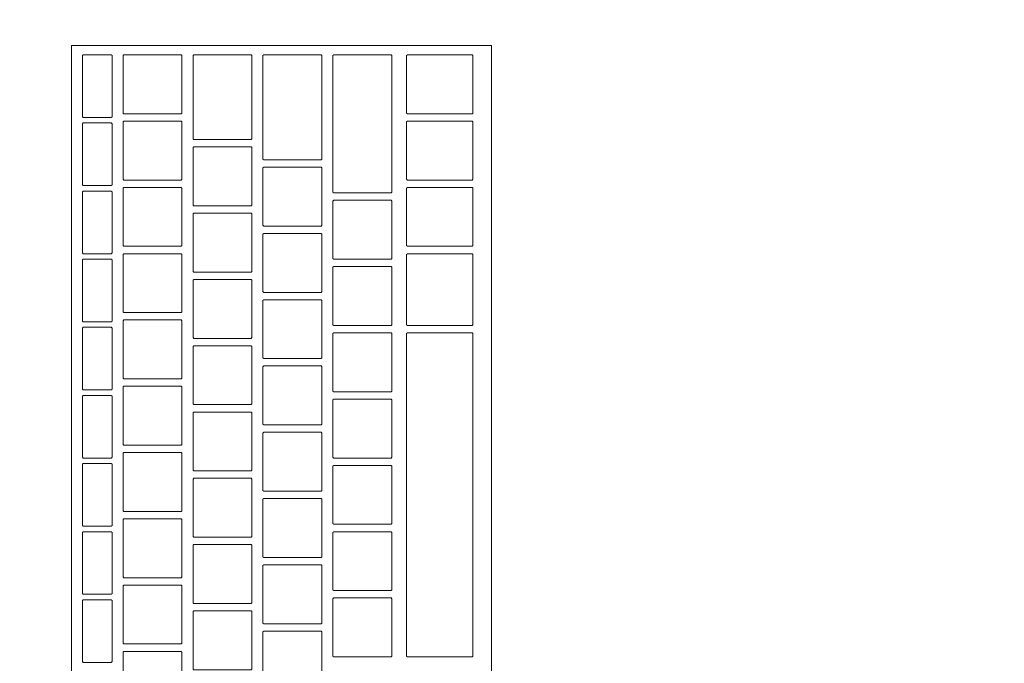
# Model space of a CAD drawing. Header units: metres. Extents: x -3.6 to 90.7, y -11.1 to 18.
# Tile 218 of 256: x 26.176 to 26.443, y 1.705 to 1.88. Entities that reach past the tile are written whole.
import ezdxf

# ---------------------------------------------------------------- set-up
doc = ezdxf.new("R2010")
doc.units = ezdxf.units.M
doc.header["$MEASUREMENT"] = 0
doc.linetypes.add('Wipeout_Contour', pattern=[1, 0, -1])
doc.layers.add('152 - Bemaßung_ Beschriftung.Ausbau', color=7, linetype='Continuous')
doc.layers.add('701 - Einrichtung.Möbel', color=7, linetype='Continuous')
doc.styles.add('ERSTELLTER_STIL_2', font='txt')
doc.dimstyles.new('ERSTELLTER_STIL__1', dxfattribs={"dimtxt": 0.1, "dimasz": 0.0532, "dimexe": 0.18, "dimexo": 0.0625, "dimgap": 0, "dimtad": 1, "dimzin": 0, "dimdsep": 46, "dimtxsty": 'ERSTELLTER_STIL_2', "dimblk": 'ARROWHEAD_2', "dimblk1": 'ARROWHEAD_2', "dimblk2": 'ARROWHEAD_2', "dimcen": 0.09, "dimse1": 1, "dimse2": 1, "dimclrd": 7, "dimclre": 7, "dimclrt": 7, "dimazin": 0, "dimtfac": 1, "dimtdec": 4, "dimtmove": 0, "dimatfit": 3, "dimfxl": 1, "dimtolj": 1, "dimtzin": 0, "dimarcsym": 0})
doc.dimstyles.new('ERSTELLTER_STIL__3', dxfattribs={"dimtxt": 0.1, "dimasz": 0.0532, "dimexe": 0.18, "dimexo": 0.0625, "dimgap": 0, "dimtad": 1, "dimtih": 1, "dimtoh": 1, "dimzin": 0, "dimdsep": 46, "dimtxsty": 'ERSTELLTER_STIL_2', "dimblk": 'ARROWHEAD_2', "dimblk1": 'ARROWHEAD_2', "dimblk2": 'ARROWHEAD_2', "dimcen": 0.09, "dimse1": 1, "dimse2": 1, "dimclrd": 7, "dimclre": 7, "dimclrt": 7, "dimazin": 0, "dimtfac": 1, "dimtdec": 4, "dimtmove": 0, "dimatfit": 3, "dimfxl": 1, "dimtolj": 1, "dimtzin": 0, "dimarcsym": 0})

# ---------------------------------------------------------------- blocks, each defined once
blk = doc.blocks.new('*D432')
at = {"layer": '152 - Bemaßung_ Beschriftung.Ausbau', "color": 7, "linetype": 'Continuous', "lineweight": 5}
for p, q in [((25.79997, -4.6125), (25.79997, -4.5075)), ((29.26, -4.6125), (29.26, -4.5075)), ((25.82018, -4.525), (25.77977, -4.595)), ((29.28021, -4.525), (29.23979, -4.595)), ((25.79997, -4.56), (29.26, -4.56))]:
    blk.add_line(p, q, dxfattribs=at)
at = {"layer": '152 - Bemaßung_ Beschriftung.Ausbau', "color": 7, "lineweight": 5, "char_height": 0.1, "attachment_point": 7, "style": 'ERSTELLTER_STIL_2'}
for s, insert in [('\\A1;{\\pql;\\fArial|b0|i0|c0|p38;3,46}', (27.32107, -4.54)), ('\\A1;{\\pql;\\fArial|b0|i0|c0|p38;15}', (29.088, -4.54))]:
    blk.add_mtext(s, dxfattribs=dict(at, insert=insert))
blk = doc.blocks.new('ARROWHEAD_2')
at = {"color": 0, "linetype": 'Continuous', "lineweight": 0}
for p, q in [((-0.3781, -0.655), (0.3781, 0.655)), ((0, 0), (-1, 0))]:
    blk.add_line(p, q, dxfattribs=at)
blk = doc.blocks.new('*D611')
at = {"layer": '152 - Bemaßung_ Beschriftung.Ausbau', "color": 7, "linetype": 'Continuous', "lineweight": 5}
for p, q in [((45.78033, 0.245), (45.78033, 3.72)), ((45.74533, 0.26521), (45.81533, 0.22479)), ((45.83283, 0.245), (45.72783, 0.245)), ((45.78033, 0.005), (45.78033, 0.245)), ((45.74533, 0.02521), (45.81533, -0.01521)), ((45.83283, 0.005), (45.72783, 0.005)), ((45.78033, -0.02923), (45.78033, 0.005))]:
    blk.add_line(p, q, dxfattribs=at)
at = {"color": 254, "linetype": 'Wipeout_Contour', "lineweight": 0, "ltscale": 182.85335}
blk.add_wipeout([(45.78176, 0.02769), (45.78176, 0.22231), (45.6389, 0.22231), (45.6389, 0.02769)], dxfattribs=at).dxf.layer = '152 - Bemaßung_ Beschriftung.Ausbau'
at = {"layer": '152 - Bemaßung_ Beschriftung.Ausbau', "color": 7, "lineweight": 5, "insert": (45.76033, 0.04911), "char_height": 0.1, "attachment_point": 7, "rotation": 90, "style": 'ERSTELLTER_STIL_2'}
blk.add_mtext('\\A1;{\\pql;\\fArial|b0|i0|c0|p38;24}', dxfattribs=at)
blk = doc.blocks.new('*D612')
at = {"layer": '152 - Bemaßung_ Beschriftung.Ausbau', "color": 7, "linetype": 'Continuous', "lineweight": 5}
for p, q in [((45.74533, 3.7402), (45.81533, 3.69979)), ((45.83283, 3.72), (45.72783, 3.72)), ((45.78033, 0.245), (45.78033, 3.72)), ((45.74533, 0.26521), (45.81533, 0.22479))]:
    blk.add_line(p, q, dxfattribs=at)
at = {"layer": '152 - Bemaßung_ Beschriftung.Ausbau', "color": 7, "lineweight": 5, "char_height": 0.1, "attachment_point": 7, "rotation": 90, "style": 'ERSTELLTER_STIL_2'}
for s, insert in [('\\A1;{\\pql;\\fArial|b0|i0|c0|p38;17\\fArial|b0|i0|c0|p38;\\A1{\\H.66x;\\S5^  ;}}', (45.76142, 3.49791)), ('\\A1;{\\pql;\\fArial|b0|i0|c0|p38;3,47\\fArial|b0|i0|c0|p38;\\A1{\\H.66x;\\S5^  ;}}', (45.77974, 1.7235))]:
    blk.add_mtext(s, dxfattribs=dict(at, insert=insert))

msp = doc.modelspace()

# ---------------------------------------------------------------- wipeouts: each hides what was drawn before it
at = {"color": 254, "linetype": 'Wipeout_Contour', "lineweight": 0, "ltscale": 161.670677}
msp.add_wipeout([(25.79997, 3.00998), (25.79997, 1.00998), (26.59997, 1.00998), (26.59997, 2.20998), (27.99997, 2.20998), (27.99997, 3.00998)], dxfattribs=at).dxf.layer = '701 - Einrichtung.Möbel'

# ---------------------------------------------------------------- next in the draw order: wipeouts: each hides what was drawn before it
at = {"color": 254, "linetype": 'Wipeout_Contour', "lineweight": 0, "ltscale": 105.237924}
msp.add_wipeout([(26.30389, 1.87312), (26.18989, 1.87312), (26.18989, 1.61112), (26.30389, 1.61112)], dxfattribs=at).dxf.layer = '701 - Einrichtung.Möbel'

# ---------------------------------------------------------------- next in the draw order: linework, layer by layer
at = {"layer": '701 - Einrichtung.Möbel', "color": 7, "linetype": 'Continuous', "lineweight": 5, "flags": 128}
msp.add_lwpolyline([(26.30389, 1.87312), (26.30389, 1.61112), (26.18989, 1.61112), (26.18989, 1.87312)], close=True, dxfattribs=at)

# ---------------------------------------------------------------- next in the draw order: wipeouts: each hides what was drawn before it
at = {"color": 254, "linetype": 'Wipeout_Contour', "lineweight": 0, "ltscale": 235.910066}
msp.add_wipeout([(26.20089, 1.86212), (26.20089, 1.87042), (26.20069, 1.87062), (26.19309, 1.87062), (26.19289, 1.87042), (26.19289, 1.85382), (26.19309, 1.85362), (26.20069, 1.85362), (26.20089, 1.85382)], dxfattribs=at).dxf.layer = '701 - Einrichtung.Möbel'
at = {"color": 254, "linetype": 'Wipeout_Contour', "lineweight": 0, "ltscale": 236.048894}
msp.add_wipeout([(26.21989, 1.86262), (26.21989, 1.87042), (26.21969, 1.87062), (26.20409, 1.87062), (26.20389, 1.87042), (26.20389, 1.85482), (26.20409, 1.85462), (26.21969, 1.85462), (26.21989, 1.85482)], dxfattribs=at).dxf.layer = '701 - Einrichtung.Möbel'
at = {"color": 254, "linetype": 'Wipeout_Contour', "lineweight": 0, "ltscale": 236.217807}
msp.add_wipeout([(26.23889, 1.85912), (26.23889, 1.87042), (26.23869, 1.87062), (26.22309, 1.87062), (26.22289, 1.87042), (26.22289, 1.84782), (26.22309, 1.84762), (26.23869, 1.84762), (26.23889, 1.84782)], dxfattribs=at).dxf.layer = '701 - Einrichtung.Möbel'
at = {"color": 254, "linetype": 'Wipeout_Contour', "lineweight": 0, "ltscale": 236.386982}
msp.add_wipeout([(26.25789, 1.85637), (26.25789, 1.87042), (26.25769, 1.87062), (26.24209, 1.87062), (26.24189, 1.87042), (26.24189, 1.84232), (26.24209, 1.84212), (26.25769, 1.84212), (26.25789, 1.84232)], dxfattribs=at).dxf.layer = '701 - Einrichtung.Möbel'
at = {"color": 254, "linetype": 'Wipeout_Contour', "lineweight": 0, "ltscale": 236.55522}
msp.add_wipeout([(26.27689, 1.85187), (26.27689, 1.87042), (26.27669, 1.87062), (26.26109, 1.87062), (26.26089, 1.87042), (26.26089, 1.83332), (26.26109, 1.83312), (26.27669, 1.83312), (26.27689, 1.83332)], dxfattribs=at).dxf.layer = '701 - Einrichtung.Möbel'
at = {"color": 254, "linetype": 'Wipeout_Contour', "lineweight": 0, "ltscale": 236.750007}
msp.add_wipeout([(26.29889, 1.86262), (26.29889, 1.87042), (26.29869, 1.87062), (26.28109, 1.87062), (26.28089, 1.87042), (26.28089, 1.85482), (26.28109, 1.85462), (26.29869, 1.85462), (26.29889, 1.85482)], dxfattribs=at).dxf.layer = '701 - Einrichtung.Möbel'
at = {"color": 254, "linetype": 'Wipeout_Contour', "lineweight": 0, "ltscale": 235.898297}
msp.add_wipeout([(26.20089, 1.84362), (26.20089, 1.85192), (26.20069, 1.85212), (26.19309, 1.85212), (26.19289, 1.85192), (26.19289, 1.83532), (26.19309, 1.83512), (26.20069, 1.83512), (26.20089, 1.83532)], dxfattribs=at).dxf.layer = '701 - Einrichtung.Möbel'
at = {"color": 254, "linetype": 'Wipeout_Contour', "lineweight": 0, "ltscale": 236.037445}
msp.add_wipeout([(26.21989, 1.84462), (26.21989, 1.85242), (26.21969, 1.85262), (26.20409, 1.85262), (26.20389, 1.85242), (26.20389, 1.83682), (26.20409, 1.83662), (26.21969, 1.83662), (26.21989, 1.83682)], dxfattribs=at).dxf.layer = '701 - Einrichtung.Möbel'
at = {"color": 254, "linetype": 'Wipeout_Contour', "lineweight": 0, "ltscale": 236.738592}
msp.add_wipeout([(26.29889, 1.84462), (26.29889, 1.85242), (26.29869, 1.85262), (26.28109, 1.85262), (26.28089, 1.85242), (26.28089, 1.83682), (26.28109, 1.83662), (26.29869, 1.83662), (26.29889, 1.83682)], dxfattribs=at).dxf.layer = '701 - Einrichtung.Möbel'
at = {"color": 254, "linetype": 'Wipeout_Contour', "lineweight": 0, "ltscale": 236.203575}
msp.add_wipeout([(26.23889, 1.83762), (26.23889, 1.84542), (26.23869, 1.84562), (26.22309, 1.84562), (26.22289, 1.84542), (26.22289, 1.82982), (26.22309, 1.82962), (26.23869, 1.82962), (26.23889, 1.82982)], dxfattribs=at).dxf.layer = '701 - Einrichtung.Möbel'
at = {"color": 254, "linetype": 'Wipeout_Contour', "lineweight": 0, "ltscale": 236.37067}
msp.add_wipeout([(26.25789, 1.83212), (26.25789, 1.83992), (26.25769, 1.84012), (26.24209, 1.84012), (26.24189, 1.83992), (26.24189, 1.82432), (26.24209, 1.82412), (26.25769, 1.82412), (26.25789, 1.82432)], dxfattribs=at).dxf.layer = '701 - Einrichtung.Möbel'
at = {"color": 254, "linetype": 'Wipeout_Contour', "lineweight": 0, "ltscale": 236.026106}
msp.add_wipeout([(26.21989, 1.82662), (26.21989, 1.83442), (26.21969, 1.83462), (26.20409, 1.83462), (26.20389, 1.83442), (26.20389, 1.81882), (26.20409, 1.81862), (26.21969, 1.81862), (26.21989, 1.81882)], dxfattribs=at).dxf.layer = '701 - Einrichtung.Möbel'
at = {"color": 254, "linetype": 'Wipeout_Contour', "lineweight": 0, "ltscale": 236.727287}
msp.add_wipeout([(26.29889, 1.82662), (26.29889, 1.83442), (26.29869, 1.83462), (26.28109, 1.83462), (26.28089, 1.83442), (26.28089, 1.81882), (26.28109, 1.81862), (26.29869, 1.81862), (26.29889, 1.81882)], dxfattribs=at).dxf.layer = '701 - Einrichtung.Möbel'
at = {"color": 254, "linetype": 'Wipeout_Contour', "lineweight": 0, "ltscale": 235.886644}
msp.add_wipeout([(26.20089, 1.82512), (26.20089, 1.83342), (26.20069, 1.83362), (26.19309, 1.83362), (26.19289, 1.83342), (26.19289, 1.81682), (26.19309, 1.81662), (26.20069, 1.81662), (26.20089, 1.81682)], dxfattribs=at).dxf.layer = '701 - Einrichtung.Möbel'
at = {"color": 254, "linetype": 'Wipeout_Contour', "lineweight": 0, "ltscale": 236.535594}
msp.add_wipeout([(26.27689, 1.82312), (26.27689, 1.83092), (26.27669, 1.83112), (26.26109, 1.83112), (26.26089, 1.83092), (26.26089, 1.81532), (26.26109, 1.81512), (26.27669, 1.81512), (26.27689, 1.81532)], dxfattribs=at).dxf.layer = '701 - Einrichtung.Möbel'
at = {"color": 254, "linetype": 'Wipeout_Contour', "lineweight": 0, "ltscale": 236.192288}
msp.add_wipeout([(26.23889, 1.81962), (26.23889, 1.82742), (26.23869, 1.82762), (26.22309, 1.82762), (26.22289, 1.82742), (26.22289, 1.81182), (26.22309, 1.81162), (26.23869, 1.81162), (26.23889, 1.81182)], dxfattribs=at).dxf.layer = '701 - Einrichtung.Möbel'
at = {"color": 254, "linetype": 'Wipeout_Contour', "lineweight": 0, "ltscale": 236.359425}
msp.add_wipeout([(26.25789, 1.81412), (26.25789, 1.82192), (26.25769, 1.82212), (26.24209, 1.82212), (26.24189, 1.82192), (26.24189, 1.80632), (26.24209, 1.80612), (26.25769, 1.80612), (26.25789, 1.80632)], dxfattribs=at).dxf.layer = '701 - Einrichtung.Möbel'
at = {"color": 254, "linetype": 'Wipeout_Contour', "lineweight": 0, "ltscale": 236.014879}
msp.add_wipeout([(26.21989, 1.80862), (26.21989, 1.81642), (26.21969, 1.81662), (26.20409, 1.81662), (26.20389, 1.81642), (26.20389, 1.80082), (26.20409, 1.80062), (26.21969, 1.80062), (26.21989, 1.80082)], dxfattribs=at).dxf.layer = '701 - Einrichtung.Möbel'
at = {"color": 254, "linetype": 'Wipeout_Contour', "lineweight": 0, "ltscale": 236.715337}
msp.add_wipeout([(26.29889, 1.80687), (26.29889, 1.81642), (26.29869, 1.81662), (26.28109, 1.81662), (26.28089, 1.81642), (26.28089, 1.79732), (26.28109, 1.79712), (26.29869, 1.79712), (26.29889, 1.79732)], dxfattribs=at).dxf.layer = '701 - Einrichtung.Möbel'
at = {"color": 254, "linetype": 'Wipeout_Contour', "lineweight": 0, "ltscale": 235.875109}
msp.add_wipeout([(26.20089, 1.80662), (26.20089, 1.81492), (26.20069, 1.81512), (26.19309, 1.81512), (26.19289, 1.81492), (26.19289, 1.79832), (26.19309, 1.79812), (26.20069, 1.79812), (26.20089, 1.79832)], dxfattribs=at).dxf.layer = '701 - Einrichtung.Möbel'
at = {"color": 254, "linetype": 'Wipeout_Contour', "lineweight": 0, "ltscale": 236.524412}
msp.add_wipeout([(26.27689, 1.80512), (26.27689, 1.81292), (26.27669, 1.81312), (26.26109, 1.81312), (26.26089, 1.81292), (26.26089, 1.79732), (26.26109, 1.79712), (26.27669, 1.79712), (26.27689, 1.79732)], dxfattribs=at).dxf.layer = '701 - Einrichtung.Möbel'
at = {"color": 254, "linetype": 'Wipeout_Contour', "lineweight": 0, "ltscale": 236.181111}
msp.add_wipeout([(26.23889, 1.80162), (26.23889, 1.80942), (26.23869, 1.80962), (26.22309, 1.80962), (26.22289, 1.80942), (26.22289, 1.79382), (26.22309, 1.79362), (26.23869, 1.79362), (26.23889, 1.79382)], dxfattribs=at).dxf.layer = '701 - Einrichtung.Möbel'
at = {"color": 254, "linetype": 'Wipeout_Contour', "lineweight": 0, "ltscale": 236.34829}
msp.add_wipeout([(26.25789, 1.79612), (26.25789, 1.80392), (26.25769, 1.80412), (26.24209, 1.80412), (26.24189, 1.80392), (26.24189, 1.78832), (26.24209, 1.78812), (26.25769, 1.78812), (26.25789, 1.78832)], dxfattribs=at).dxf.layer = '701 - Einrichtung.Möbel'
at = {"color": 254, "linetype": 'Wipeout_Contour', "lineweight": 0, "ltscale": 235.86369}
msp.add_wipeout([(26.20089, 1.78812), (26.20089, 1.79642), (26.20069, 1.79662), (26.19309, 1.79662), (26.19289, 1.79642), (26.19289, 1.77982), (26.19309, 1.77962), (26.20069, 1.77962), (26.20089, 1.77982)], dxfattribs=at).dxf.layer = '701 - Einrichtung.Möbel'
at = {"color": 254, "linetype": 'Wipeout_Contour', "lineweight": 0, "ltscale": 236.003762}
msp.add_wipeout([(26.21989, 1.79062), (26.21989, 1.79842), (26.21969, 1.79862), (26.20409, 1.79862), (26.20389, 1.79842), (26.20389, 1.78282), (26.20409, 1.78262), (26.21969, 1.78262), (26.21989, 1.78282)], dxfattribs=at).dxf.layer = '701 - Einrichtung.Möbel'
at = {"color": 254, "linetype": 'Wipeout_Contour', "lineweight": 0, "ltscale": 236.513341}
msp.add_wipeout([(26.27689, 1.78712), (26.27689, 1.79492), (26.27669, 1.79512), (26.26109, 1.79512), (26.26089, 1.79492), (26.26089, 1.77932), (26.26109, 1.77912), (26.27669, 1.77912), (26.27689, 1.77932)], dxfattribs=at).dxf.layer = '701 - Einrichtung.Möbel'
at = {"color": 254, "linetype": 'Wipeout_Contour', "lineweight": 0, "ltscale": 236.685347}
msp.add_wipeout([(26.29889, 1.75112), (26.29889, 1.79492), (26.29869, 1.79512), (26.28109, 1.79512), (26.28089, 1.79492), (26.28089, 1.70732), (26.28109, 1.70712), (26.29869, 1.70712), (26.29889, 1.70732)], dxfattribs=at).dxf.layer = '701 - Einrichtung.Möbel'
at = {"color": 254, "linetype": 'Wipeout_Contour', "lineweight": 0, "ltscale": 236.170045}
msp.add_wipeout([(26.23889, 1.78362), (26.23889, 1.79142), (26.23869, 1.79162), (26.22309, 1.79162), (26.22289, 1.79142), (26.22289, 1.77582), (26.22309, 1.77562), (26.23869, 1.77562), (26.23889, 1.77582)], dxfattribs=at).dxf.layer = '701 - Einrichtung.Möbel'
at = {"color": 254, "linetype": 'Wipeout_Contour', "lineweight": 0, "ltscale": 236.337266}
msp.add_wipeout([(26.25789, 1.77812), (26.25789, 1.78592), (26.25769, 1.78612), (26.24209, 1.78612), (26.24189, 1.78592), (26.24189, 1.77032), (26.24209, 1.77012), (26.25769, 1.77012), (26.25789, 1.77032)], dxfattribs=at).dxf.layer = '701 - Einrichtung.Möbel'
at = {"color": 254, "linetype": 'Wipeout_Contour', "lineweight": 0, "ltscale": 235.992755}
msp.add_wipeout([(26.21989, 1.77262), (26.21989, 1.78042), (26.21969, 1.78062), (26.20409, 1.78062), (26.20389, 1.78042), (26.20389, 1.76482), (26.20409, 1.76462), (26.21969, 1.76462), (26.21989, 1.76482)], dxfattribs=at).dxf.layer = '701 - Einrichtung.Möbel'
at = {"color": 254, "linetype": 'Wipeout_Contour', "lineweight": 0, "ltscale": 235.852389}
msp.add_wipeout([(26.20089, 1.76962), (26.20089, 1.77792), (26.20069, 1.77812), (26.19309, 1.77812), (26.19289, 1.77792), (26.19289, 1.76132), (26.19309, 1.76112), (26.20069, 1.76112), (26.20089, 1.76132)], dxfattribs=at).dxf.layer = '701 - Einrichtung.Möbel'
at = {"color": 254, "linetype": 'Wipeout_Contour', "lineweight": 0, "ltscale": 236.50238}
msp.add_wipeout([(26.27689, 1.76912), (26.27689, 1.77692), (26.27669, 1.77712), (26.26109, 1.77712), (26.26089, 1.77692), (26.26089, 1.76132), (26.26109, 1.76112), (26.27669, 1.76112), (26.27689, 1.76132)], dxfattribs=at).dxf.layer = '701 - Einrichtung.Möbel'
at = {"color": 254, "linetype": 'Wipeout_Contour', "lineweight": 0, "ltscale": 236.15909}
msp.add_wipeout([(26.23889, 1.76562), (26.23889, 1.77342), (26.23869, 1.77362), (26.22309, 1.77362), (26.22289, 1.77342), (26.22289, 1.75782), (26.22309, 1.75762), (26.23869, 1.75762), (26.23889, 1.75782)], dxfattribs=at).dxf.layer = '701 - Einrichtung.Möbel'
at = {"color": 254, "linetype": 'Wipeout_Contour', "lineweight": 0, "ltscale": 236.326352}
msp.add_wipeout([(26.25789, 1.76012), (26.25789, 1.76792), (26.25769, 1.76812), (26.24209, 1.76812), (26.24189, 1.76792), (26.24189, 1.75232), (26.24209, 1.75212), (26.25769, 1.75212), (26.25789, 1.75232)], dxfattribs=at).dxf.layer = '701 - Einrichtung.Möbel'
at = {"color": 254, "linetype": 'Wipeout_Contour', "lineweight": 0, "ltscale": 235.98186}
msp.add_wipeout([(26.21989, 1.75462), (26.21989, 1.76242), (26.21969, 1.76262), (26.20409, 1.76262), (26.20389, 1.76242), (26.20389, 1.74682), (26.20409, 1.74662), (26.21969, 1.74662), (26.21989, 1.74682)], dxfattribs=at).dxf.layer = '701 - Einrichtung.Möbel'
at = {"color": 254, "linetype": 'Wipeout_Contour', "lineweight": 0, "ltscale": 235.841205}
msp.add_wipeout([(26.20089, 1.75112), (26.20089, 1.75942), (26.20069, 1.75962), (26.19309, 1.75962), (26.19289, 1.75942), (26.19289, 1.74282), (26.19309, 1.74262), (26.20069, 1.74262), (26.20089, 1.74282)], dxfattribs=at).dxf.layer = '701 - Einrichtung.Möbel'
at = {"color": 254, "linetype": 'Wipeout_Contour', "lineweight": 0, "ltscale": 236.491529}
msp.add_wipeout([(26.27689, 1.75112), (26.27689, 1.75892), (26.27669, 1.75912), (26.26109, 1.75912), (26.26089, 1.75892), (26.26089, 1.74332), (26.26109, 1.74312), (26.27669, 1.74312), (26.27689, 1.74332)], dxfattribs=at).dxf.layer = '701 - Einrichtung.Möbel'
at = {"color": 254, "linetype": 'Wipeout_Contour', "lineweight": 0, "ltscale": 236.148245}
msp.add_wipeout([(26.23889, 1.74762), (26.23889, 1.75542), (26.23869, 1.75562), (26.22309, 1.75562), (26.22289, 1.75542), (26.22289, 1.73982), (26.22309, 1.73962), (26.23869, 1.73962), (26.23889, 1.73982)], dxfattribs=at).dxf.layer = '701 - Einrichtung.Möbel'
at = {"color": 254, "linetype": 'Wipeout_Contour', "lineweight": 0, "ltscale": 236.315549}
msp.add_wipeout([(26.25789, 1.74212), (26.25789, 1.74992), (26.25769, 1.75012), (26.24209, 1.75012), (26.24189, 1.74992), (26.24189, 1.73432), (26.24209, 1.73412), (26.25769, 1.73412), (26.25789, 1.73432)], dxfattribs=at).dxf.layer = '701 - Einrichtung.Möbel'
at = {"color": 254, "linetype": 'Wipeout_Contour', "lineweight": 0, "ltscale": 235.971075}
msp.add_wipeout([(26.21989, 1.73662), (26.21989, 1.74442), (26.21969, 1.74462), (26.20409, 1.74462), (26.20389, 1.74442), (26.20389, 1.72882), (26.20409, 1.72862), (26.21969, 1.72862), (26.21989, 1.72882)], dxfattribs=at).dxf.layer = '701 - Einrichtung.Möbel'
at = {"color": 254, "linetype": 'Wipeout_Contour', "lineweight": 0, "ltscale": 235.830137}
msp.add_wipeout([(26.20089, 1.73262), (26.20089, 1.74092), (26.20069, 1.74112), (26.19309, 1.74112), (26.19289, 1.74092), (26.19289, 1.72432), (26.19309, 1.72412), (26.20069, 1.72412), (26.20089, 1.72432)], dxfattribs=at).dxf.layer = '701 - Einrichtung.Möbel'
at = {"color": 254, "linetype": 'Wipeout_Contour', "lineweight": 0, "ltscale": 236.480789}
msp.add_wipeout([(26.27689, 1.73312), (26.27689, 1.74092), (26.27669, 1.74112), (26.26109, 1.74112), (26.26089, 1.74092), (26.26089, 1.72532), (26.26109, 1.72512), (26.27669, 1.72512), (26.27689, 1.72532)], dxfattribs=at).dxf.layer = '701 - Einrichtung.Möbel'
at = {"color": 254, "linetype": 'Wipeout_Contour', "lineweight": 0, "ltscale": 236.137511}
msp.add_wipeout([(26.23889, 1.72962), (26.23889, 1.73742), (26.23869, 1.73762), (26.22309, 1.73762), (26.22289, 1.73742), (26.22289, 1.72182), (26.22309, 1.72162), (26.23869, 1.72162), (26.23889, 1.72182)], dxfattribs=at).dxf.layer = '701 - Einrichtung.Möbel'
at = {"color": 254, "linetype": 'Wipeout_Contour', "lineweight": 0, "ltscale": 236.304857}
msp.add_wipeout([(26.25789, 1.72412), (26.25789, 1.73192), (26.25769, 1.73212), (26.24209, 1.73212), (26.24189, 1.73192), (26.24189, 1.71632), (26.24209, 1.71612), (26.25769, 1.71612), (26.25789, 1.71632)], dxfattribs=at).dxf.layer = '701 - Einrichtung.Möbel'
at = {"color": 254, "linetype": 'Wipeout_Contour', "lineweight": 0, "ltscale": 235.960401}
msp.add_wipeout([(26.21989, 1.71862), (26.21989, 1.72642), (26.21969, 1.72662), (26.20409, 1.72662), (26.20389, 1.72642), (26.20389, 1.71082), (26.20409, 1.71062), (26.21969, 1.71062), (26.21989, 1.71082)], dxfattribs=at).dxf.layer = '701 - Einrichtung.Möbel'
at = {"color": 254, "linetype": 'Wipeout_Contour', "lineweight": 0, "ltscale": 235.819187}
msp.add_wipeout([(26.20089, 1.71412), (26.20089, 1.72242), (26.20069, 1.72262), (26.19309, 1.72262), (26.19289, 1.72242), (26.19289, 1.70582), (26.19309, 1.70562), (26.20069, 1.70562), (26.20089, 1.70582)], dxfattribs=at).dxf.layer = '701 - Einrichtung.Möbel'
at = {"color": 254, "linetype": 'Wipeout_Contour', "lineweight": 0, "ltscale": 236.47016}
msp.add_wipeout([(26.27689, 1.71512), (26.27689, 1.72292), (26.27669, 1.72312), (26.26109, 1.72312), (26.26089, 1.72292), (26.26089, 1.70732), (26.26109, 1.70712), (26.27669, 1.70712), (26.27689, 1.70732)], dxfattribs=at).dxf.layer = '701 - Einrichtung.Möbel'
at = {"color": 254, "linetype": 'Wipeout_Contour', "lineweight": 0, "ltscale": 236.126888}
msp.add_wipeout([(26.23889, 1.71162), (26.23889, 1.71942), (26.23869, 1.71962), (26.22309, 1.71962), (26.22289, 1.71942), (26.22289, 1.70382), (26.22309, 1.70362), (26.23869, 1.70362), (26.23889, 1.70382)], dxfattribs=at).dxf.layer = '701 - Einrichtung.Möbel'
at = {"color": 254, "linetype": 'Wipeout_Contour', "lineweight": 0, "ltscale": 236.294275}
msp.add_wipeout([(26.25789, 1.70612), (26.25789, 1.71392), (26.25769, 1.71412), (26.24209, 1.71412), (26.24189, 1.71392), (26.24189, 1.69832), (26.24209, 1.69812), (26.25769, 1.69812), (26.25789, 1.69832)], dxfattribs=at).dxf.layer = '701 - Einrichtung.Möbel'
at = {"color": 254, "linetype": 'Wipeout_Contour', "lineweight": 0, "ltscale": 235.949837}
msp.add_wipeout([(26.21989, 1.70062), (26.21989, 1.70842), (26.21969, 1.70862), (26.20409, 1.70862), (26.20389, 1.70842), (26.20389, 1.69282), (26.20409, 1.69262), (26.21969, 1.69262), (26.21989, 1.69282)], dxfattribs=at).dxf.layer = '701 - Einrichtung.Möbel'

# ---------------------------------------------------------------- next in the draw order: linework, layer by layer
at = {"layer": '701 - Einrichtung.Möbel', "color": 7, "linetype": 'Continuous', "lineweight": 5, "flags": 128}
for points in [[(26.20089, 1.86212), (26.20089, 1.85382), (26.20069, 1.85362), (26.19309, 1.85362), (26.19289, 1.85382), (26.19289, 1.87042), (26.19309, 1.87062), (26.20069, 1.87062), (26.20089, 1.87042)], [(26.21989, 1.86262), (26.21989, 1.85482), (26.21969, 1.85462), (26.20409, 1.85462), (26.20389, 1.85482), (26.20389, 1.87042), (26.20409, 1.87062), (26.21969, 1.87062), (26.21989, 1.87042)], [(26.23889, 1.85912), (26.23889, 1.84782), (26.23869, 1.84762), (26.22309, 1.84762), (26.22289, 1.84782), (26.22289, 1.87042), (26.22309, 1.87062), (26.23869, 1.87062), (26.23889, 1.87042)], [(26.25789, 1.85637), (26.25789, 1.84232), (26.25769, 1.84212), (26.24209, 1.84212), (26.24189, 1.84232), (26.24189, 1.87042), (26.24209, 1.87062), (26.25769, 1.87062), (26.25789, 1.87042)], [(26.27689, 1.85187), (26.27689, 1.83332), (26.27669, 1.83312), (26.26109, 1.83312), (26.26089, 1.83332), (26.26089, 1.87042), (26.26109, 1.87062), (26.27669, 1.87062), (26.27689, 1.87042)], [(26.29889, 1.86262), (26.29889, 1.85482), (26.29869, 1.85462), (26.28109, 1.85462), (26.28089, 1.85482), (26.28089, 1.87042), (26.28109, 1.87062), (26.29869, 1.87062), (26.29889, 1.87042)], [(26.20089, 1.84362), (26.20089, 1.83532), (26.20069, 1.83512), (26.19309, 1.83512), (26.19289, 1.83532), (26.19289, 1.85192), (26.19309, 1.85212), (26.20069, 1.85212), (26.20089, 1.85192)], [(26.21989, 1.84462), (26.21989, 1.83682), (26.21969, 1.83662), (26.20409, 1.83662), (26.20389, 1.83682), (26.20389, 1.85242), (26.20409, 1.85262), (26.21969, 1.85262), (26.21989, 1.85242)], [(26.29889, 1.84462), (26.29889, 1.83682), (26.29869, 1.83662), (26.28109, 1.83662), (26.28089, 1.83682), (26.28089, 1.85242), (26.28109, 1.85262), (26.29869, 1.85262), (26.29889, 1.85242)], [(26.23889, 1.83762), (26.23889, 1.82982), (26.23869, 1.82962), (26.22309, 1.82962), (26.22289, 1.82982), (26.22289, 1.84542), (26.22309, 1.84562), (26.23869, 1.84562), (26.23889, 1.84542)], [(26.25789, 1.83212), (26.25789, 1.82432), (26.25769, 1.82412), (26.24209, 1.82412), (26.24189, 1.82432), (26.24189, 1.83992), (26.24209, 1.84012), (26.25769, 1.84012), (26.25789, 1.83992)], [(26.21989, 1.82662), (26.21989, 1.81882), (26.21969, 1.81862), (26.20409, 1.81862), (26.20389, 1.81882), (26.20389, 1.83442), (26.20409, 1.83462), (26.21969, 1.83462), (26.21989, 1.83442)], [(26.29889, 1.82662), (26.29889, 1.81882), (26.29869, 1.81862), (26.28109, 1.81862), (26.28089, 1.81882), (26.28089, 1.83442), (26.28109, 1.83462), (26.29869, 1.83462), (26.29889, 1.83442)], [(26.20089, 1.82512), (26.20089, 1.81682), (26.20069, 1.81662), (26.19309, 1.81662), (26.19289, 1.81682), (26.19289, 1.83342), (26.19309, 1.83362), (26.20069, 1.83362), (26.20089, 1.83342)], [(26.27689, 1.82312), (26.27689, 1.81532), (26.27669, 1.81512), (26.26109, 1.81512), (26.26089, 1.81532), (26.26089, 1.83092), (26.26109, 1.83112), (26.27669, 1.83112), (26.27689, 1.83092)], [(26.23889, 1.81962), (26.23889, 1.81182), (26.23869, 1.81162), (26.22309, 1.81162), (26.22289, 1.81182), (26.22289, 1.82742), (26.22309, 1.82762), (26.23869, 1.82762), (26.23889, 1.82742)], [(26.25789, 1.81412), (26.25789, 1.80632), (26.25769, 1.80612), (26.24209, 1.80612), (26.24189, 1.80632), (26.24189, 1.82192), (26.24209, 1.82212), (26.25769, 1.82212), (26.25789, 1.82192)], [(26.21989, 1.80862), (26.21989, 1.80082), (26.21969, 1.80062), (26.20409, 1.80062), (26.20389, 1.80082), (26.20389, 1.81642), (26.20409, 1.81662), (26.21969, 1.81662), (26.21989, 1.81642)], [(26.29889, 1.80687), (26.29889, 1.79732), (26.29869, 1.79712), (26.28109, 1.79712), (26.28089, 1.79732), (26.28089, 1.81642), (26.28109, 1.81662), (26.29869, 1.81662), (26.29889, 1.81642)], [(26.20089, 1.80662), (26.20089, 1.79832), (26.20069, 1.79812), (26.19309, 1.79812), (26.19289, 1.79832), (26.19289, 1.81492), (26.19309, 1.81512), (26.20069, 1.81512), (26.20089, 1.81492)], [(26.27689, 1.80512), (26.27689, 1.79732), (26.27669, 1.79712), (26.26109, 1.79712), (26.26089, 1.79732), (26.26089, 1.81292), (26.26109, 1.81312), (26.27669, 1.81312), (26.27689, 1.81292)], [(26.23889, 1.80162), (26.23889, 1.79382), (26.23869, 1.79362), (26.22309, 1.79362), (26.22289, 1.79382), (26.22289, 1.80942), (26.22309, 1.80962), (26.23869, 1.80962), (26.23889, 1.80942)], [(26.25789, 1.79612), (26.25789, 1.78832), (26.25769, 1.78812), (26.24209, 1.78812), (26.24189, 1.78832), (26.24189, 1.80392), (26.24209, 1.80412), (26.25769, 1.80412), (26.25789, 1.80392)], [(26.20089, 1.78812), (26.20089, 1.77982), (26.20069, 1.77962), (26.19309, 1.77962), (26.19289, 1.77982), (26.19289, 1.79642), (26.19309, 1.79662), (26.20069, 1.79662), (26.20089, 1.79642)], [(26.21989, 1.79062), (26.21989, 1.78282), (26.21969, 1.78262), (26.20409, 1.78262), (26.20389, 1.78282), (26.20389, 1.79842), (26.20409, 1.79862), (26.21969, 1.79862), (26.21989, 1.79842)], [(26.27689, 1.78712), (26.27689, 1.77932), (26.27669, 1.77912), (26.26109, 1.77912), (26.26089, 1.77932), (26.26089, 1.79492), (26.26109, 1.79512), (26.27669, 1.79512), (26.27689, 1.79492)], [(26.29889, 1.75112), (26.29889, 1.70732), (26.29869, 1.70712), (26.28109, 1.70712), (26.28089, 1.70732), (26.28089, 1.79492), (26.28109, 1.79512), (26.29869, 1.79512), (26.29889, 1.79492)], [(26.23889, 1.78362), (26.23889, 1.77582), (26.23869, 1.77562), (26.22309, 1.77562), (26.22289, 1.77582), (26.22289, 1.79142), (26.22309, 1.79162), (26.23869, 1.79162), (26.23889, 1.79142)], [(26.25789, 1.77812), (26.25789, 1.77032), (26.25769, 1.77012), (26.24209, 1.77012), (26.24189, 1.77032), (26.24189, 1.78592), (26.24209, 1.78612), (26.25769, 1.78612), (26.25789, 1.78592)], [(26.21989, 1.77262), (26.21989, 1.76482), (26.21969, 1.76462), (26.20409, 1.76462), (26.20389, 1.76482), (26.20389, 1.78042), (26.20409, 1.78062), (26.21969, 1.78062), (26.21989, 1.78042)], [(26.20089, 1.76962), (26.20089, 1.76132), (26.20069, 1.76112), (26.19309, 1.76112), (26.19289, 1.76132), (26.19289, 1.77792), (26.19309, 1.77812), (26.20069, 1.77812), (26.20089, 1.77792)], [(26.27689, 1.76912), (26.27689, 1.76132), (26.27669, 1.76112), (26.26109, 1.76112), (26.26089, 1.76132), (26.26089, 1.77692), (26.26109, 1.77712), (26.27669, 1.77712), (26.27689, 1.77692)], [(26.23889, 1.76562), (26.23889, 1.75782), (26.23869, 1.75762), (26.22309, 1.75762), (26.22289, 1.75782), (26.22289, 1.77342), (26.22309, 1.77362), (26.23869, 1.77362), (26.23889, 1.77342)], [(26.25789, 1.76012), (26.25789, 1.75232), (26.25769, 1.75212), (26.24209, 1.75212), (26.24189, 1.75232), (26.24189, 1.76792), (26.24209, 1.76812), (26.25769, 1.76812), (26.25789, 1.76792)], [(26.21989, 1.75462), (26.21989, 1.74682), (26.21969, 1.74662), (26.20409, 1.74662), (26.20389, 1.74682), (26.20389, 1.76242), (26.20409, 1.76262), (26.21969, 1.76262), (26.21989, 1.76242)], [(26.20089, 1.75112), (26.20089, 1.74282), (26.20069, 1.74262), (26.19309, 1.74262), (26.19289, 1.74282), (26.19289, 1.75942), (26.19309, 1.75962), (26.20069, 1.75962), (26.20089, 1.75942)], [(26.27689, 1.75112), (26.27689, 1.74332), (26.27669, 1.74312), (26.26109, 1.74312), (26.26089, 1.74332), (26.26089, 1.75892), (26.26109, 1.75912), (26.27669, 1.75912), (26.27689, 1.75892)], [(26.23889, 1.74762), (26.23889, 1.73982), (26.23869, 1.73962), (26.22309, 1.73962), (26.22289, 1.73982), (26.22289, 1.75542), (26.22309, 1.75562), (26.23869, 1.75562), (26.23889, 1.75542)], [(26.25789, 1.74212), (26.25789, 1.73432), (26.25769, 1.73412), (26.24209, 1.73412), (26.24189, 1.73432), (26.24189, 1.74992), (26.24209, 1.75012), (26.25769, 1.75012), (26.25789, 1.74992)], [(26.21989, 1.73662), (26.21989, 1.72882), (26.21969, 1.72862), (26.20409, 1.72862), (26.20389, 1.72882), (26.20389, 1.74442), (26.20409, 1.74462), (26.21969, 1.74462), (26.21989, 1.74442)], [(26.20089, 1.73262), (26.20089, 1.72432), (26.20069, 1.72412), (26.19309, 1.72412), (26.19289, 1.72432), (26.19289, 1.74092), (26.19309, 1.74112), (26.20069, 1.74112), (26.20089, 1.74092)], [(26.27689, 1.73312), (26.27689, 1.72532), (26.27669, 1.72512), (26.26109, 1.72512), (26.26089, 1.72532), (26.26089, 1.74092), (26.26109, 1.74112), (26.27669, 1.74112), (26.27689, 1.74092)], [(26.23889, 1.72962), (26.23889, 1.72182), (26.23869, 1.72162), (26.22309, 1.72162), (26.22289, 1.72182), (26.22289, 1.73742), (26.22309, 1.73762), (26.23869, 1.73762), (26.23889, 1.73742)], [(26.25789, 1.72412), (26.25789, 1.71632), (26.25769, 1.71612), (26.24209, 1.71612), (26.24189, 1.71632), (26.24189, 1.73192), (26.24209, 1.73212), (26.25769, 1.73212), (26.25789, 1.73192)], [(26.21989, 1.71862), (26.21989, 1.71082), (26.21969, 1.71062), (26.20409, 1.71062), (26.20389, 1.71082), (26.20389, 1.72642), (26.20409, 1.72662), (26.21969, 1.72662), (26.21989, 1.72642)], [(26.20089, 1.71412), (26.20089, 1.70582), (26.20069, 1.70562), (26.19309, 1.70562), (26.19289, 1.70582), (26.19289, 1.72242), (26.19309, 1.72262), (26.20069, 1.72262), (26.20089, 1.72242)], [(26.27689, 1.71512), (26.27689, 1.70732), (26.27669, 1.70712), (26.26109, 1.70712), (26.26089, 1.70732), (26.26089, 1.72292), (26.26109, 1.72312), (26.27669, 1.72312), (26.27689, 1.72292)], [(26.23889, 1.71162), (26.23889, 1.70382), (26.23869, 1.70362), (26.22309, 1.70362), (26.22289, 1.70382), (26.22289, 1.71942), (26.22309, 1.71962), (26.23869, 1.71962), (26.23889, 1.71942)], [(26.25789, 1.70612), (26.25789, 1.69832), (26.25769, 1.69812), (26.24209, 1.69812), (26.24189, 1.69832), (26.24189, 1.71392), (26.24209, 1.71412), (26.25769, 1.71412), (26.25789, 1.71392)], [(26.21989, 1.70062), (26.21989, 1.69282), (26.21969, 1.69262), (26.20409, 1.69262), (26.20389, 1.69282), (26.20389, 1.70842), (26.20409, 1.70862), (26.21969, 1.70862), (26.21989, 1.70842)]]:
    msp.add_lwpolyline(points, close=True, dxfattribs=at)

# ---------------------------------------------------------------- next in the draw order: dimensions: what is measured, and where the dimension line sits
at = {"layer": '152 - Bemaßung_ Beschriftung.Ausbau', "color": 7, "linetype": 'Continuous', "lineweight": 5}
dim = msp.add_linear_dim(base=(29.26, -4.56), p1=(25.79997, 2.94998), p2=(29.26, 3.11974), dimstyle='ERSTELLTER_STIL__3', dxfattribs=at)
dim.commit()
dim.dimension.update_dxf_attribs({"geometry": '*D432', "text_midpoint": (27.45096, -4.49), "dimtype": 160})

# ---------------------------------------------------------------- next in the draw order: dimensions: what is measured, and where the dimension line sits
dim = msp.add_linear_dim(base=(45.78033, 0.245), p1=(45.78033, 0.005), p2=(22.1775, 0.245), angle=90, dimstyle='ERSTELLTER_STIL__1', dxfattribs=at)
dim.commit()
dim.dimension.update_dxf_attribs({"geometry": '*D611', "text_midpoint": (45.71033, 0.12535), "dimtype": 160, "text_rotation": 90})

# ---------------------------------------------------------------- next in the draw order: dimensions: what is measured, and where the dimension line sits
dim = msp.add_linear_dim(base=(45.780333, 3.719998), p1=(22.1775, 0.245), p2=(44.709987, 3.719998), angle=90, dimstyle='ERSTELLTER_STIL__1', dxfattribs=at)
dim.commit()
dim.dimension.update_dxf_attribs({"geometry": '*D612', "text_midpoint": (45.710333, 1.988441), "dimtype": 160, "text_rotation": 90})

doc.saveas('drawing.dxf')
